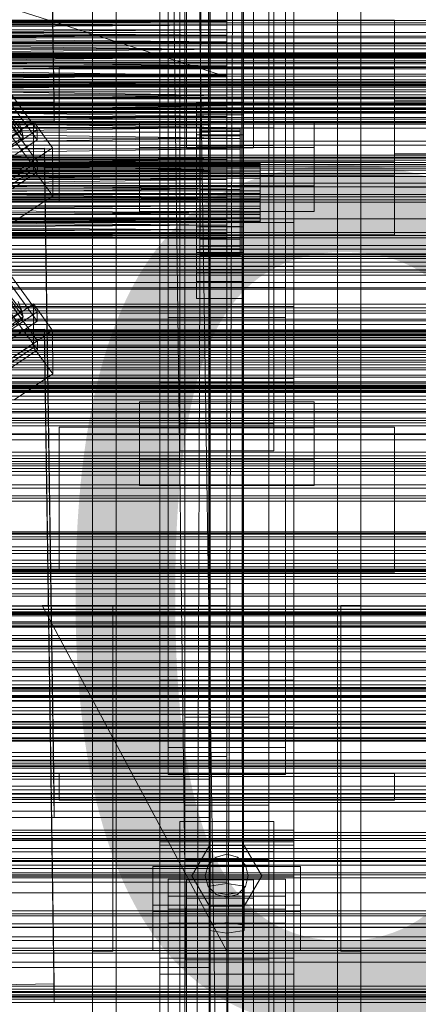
# Model space of a CAD drawing. Header units: millimetres. Extents: x -1970 to 61924, y -58230 to 6847.
# Tile 197 of 256: x 368 to 487, y -34096 to -33803. Entities that reach past the tile are written whole.
import ezdxf

# ---------------------------------------------------------------- set-up
doc = ezdxf.new("R2010")
doc.units = ezdxf.units.MM
for name, color, linetype, lineweight in [('COTAS_O', 1, 'Continuous', 0), ('frontal_briquetadora', 7, 'Continuous', 0), ('frontal_C01', 7, 'Continuous', 0), ('frontal_C02', 7, 'Continuous', 0), ('frontal_C03', 7, 'Continuous', 0), ('frontal_secador', 7, 'Continuous', 0)]:
    doc.layers.add(name, color=color, linetype=linetype, lineweight=lineweight)
doc.dimstyles.new('R19_100', dxfattribs={"dimtxt": 250, "dimasz": 150, "dimexe": 150, "dimexo": 80, "dimgap": 100, "dimtad": 1, "dimtih": 1, "dimtoh": 1, "dimdsep": 46, "dimcen": 0.09, "dimadec": 0, "dimazin": 0, "dimtfac": 1, "dimtdec": 4, "dimtofl": 0, "dimtmove": 0, "dimatfit": 3, "dimfxl": 1, "dimtolj": 1, "dimtzin": 0, "dimarcsym": 0})

# ---------------------------------------------------------------- blocks, each defined once
blk = doc.blocks.new('DIM_R26_46')
at = {"layer": 'COTAS_O'}
for p, q in [((-1725, -33700), (-1575, -33655)), ((1725, -33700), (1575, -33655)), ((-1725, -34400), (-1725, -33700)), ((-1725, -33700), (1725, -33700)), ((-1725, -33700), (-1575, -33745)), ((1725, -33700), (1575, -33745)), ((1725, -34400), (1725, -33700))]:
    blk.add_line(p, q, dxfattribs=at)
blk.add_text('3450 O', height=250, dxfattribs=at).set_placement((0, -33600))
blk = doc.blocks.new('DIM_R26_49')
at = {"layer": 'COTAS_O'}
for p, q in [((-650, -34200), (-500, -34155)), ((650, -34200), (500, -34155)), ((-650, -34900), (-650, -34200)), ((-650, -34200), (650, -34200)), ((-650, -34200), (-500, -34245)), ((650, -34200), (500, -34245)), ((650, -34900), (650, -34200))]:
    blk.add_line(p, q, dxfattribs=at)
blk.add_text('1300 O', height=250, dxfattribs=at).set_placement((0, -34100))

msp = doc.modelspace()

# ---------------------------------------------------------------- linework, layer by layer
at = {"layer": 'frontal_briquetadora'}
for p, q in [((430, -33820), (210, -33750)), ((430, -33820), (430, -33750)), ((430, -33750), (430, -33844.629)), ((430, -33750), (430, -33841.488)), ((430, -33750), (430, -33838.284)), ((430, -33750), (430, -33835.05)), ((430, -33750), (430, -33831.815)), ((430, -33750), (430, -33828.612)), ((430, -33750), (430, -33825.47)), ((430, -33750), (430, -33822.421)), ((430, -33750), (430, -33819.494)), ((430, -33750), (430, -33816.716)), ((430, -33750), (430, -33814.115)), ((430, -33750), (430, -33811.715)), ((430, -33750), (430, -33809.54)), ((430, -33750), (430, -33807.611)), ((430, -33750), (430, -33805.946)), ((430, -33750), (430, -33804.562)), ((430, -33750), (430, -33803.471)), ((480, -33803.052), (200, -33803.052)), ((430, -33803.471), (210, -33802.684)), ((430, -33803.471), (210, -33804.562)), ((430, -33803.471), (210, -33803.471)), ((430, -33804.562), (210, -33803.471)), ((430, -33802.684), (430, -33803.471)), ((430, -33803.471), (430, -33804.562)), ((480, -33803.052), (480, -33806.399)), ((480, -33806.043), (480, -33803.052)), ((430, -33804.562), (210, -33805.946)), ((430, -33804.562), (210, -33804.562)), ((430, -33805.946), (210, -33807.611)), ((430, -33805.946), (210, -33805.946)), ((430, -33807.611), (210, -33805.946)), ((430, -33804.562), (430, -33805.946)), ((430, -33805.946), (430, -33807.611)), ((480, -33803.946), (480, -33803.763)), ((480, -33803.763), (480, -33809.778)), ((480, -33810.289), (480, -33803.946)), ((480, -33814.779), (480, -33806.043)), ((480, -33806.399), (480, -33815.42)), ((430, -33807.611), (210, -33809.54)), ((430, -33807.611), (210, -33807.611)), ((210, -33807.611), (430, -33809.54)), ((430, -33807.611), (430, -33809.54)), ((430, -33809.54), (210, -33811.715)), ((430, -33809.54), (210, -33809.54)), ((210, -33809.54), (430, -33811.715)), ((430, -33811.715), (210, -33811.715)), ((210, -33814.115), (430, -33811.715)), ((210, -33811.715), (430, -33814.115)), ((430, -33809.54), (430, -33811.715)), ((430, -33811.715), (430, -33814.115)), ((480, -33809.778), (480, -33820.797)), ((480, -33821.536), (480, -33810.289)), ((430, -33814.115), (210, -33814.115)), ((210, -33816.716), (430, -33814.115)), ((210, -33814.115), (430, -33816.716)), ((430, -33814.115), (430, -33816.716)), ((480, -33827.53), (480, -33814.779)), ((430, -33816.716), (210, -33816.716)), ((210, -33819.494), (430, -33816.716)), ((210, -33816.716), (430, -33819.494)), ((430, -33816.716), (430, -33819.494)), ((480, -33815.42), (480, -33828.329)), ((720, -33817.251), (480, -33817.251)), ((480, -33817.251), (480, -33819.113)), ((480, -33818.915), (480, -33817.251)), ((480, -33817.748), (480, -33817.647)), ((480, -33817.647), (480, -33820.992)), ((480, -33821.276), (480, -33817.748)), ((480, -33820.797), (200, -33820.797)), ((430, -33819.494), (210, -33819.494)), ((210, -33822.421), (430, -33819.494)), ((210, -33819.494), (430, -33822.421)), ((430, -33820), (210, -33820)), ((430, -33820), (320, -33820)), ((430, -33820), (322.156, -33820)), ((430, -33820), (324.292, -33820)), ((430, -33820), (326.386, -33820)), ((430, -33820), (328.419, -33820)), ((430, -33820), (330.371, -33820)), ((430, -33820), (332.223, -33820)), ((430, -33820), (333.957, -33820)), ((430, -33820), (335.556, -33820)), ((430, -33820), (337.006, -33820)), ((430, -33820), (338.292, -33820)), ((430, -33820), (339.402, -33820)), ((430, -33820), (340.325, -33820)), ((430, -33820), (341.053, -33820)), ((341.577, -33820), (430, -33820)), ((341.894, -33820), (430, -33820)), ((342, -33820), (430, -33820)), ((430, -33819.494), (430, -33822.421)), ((430, -33820), (430, -34060)), ((430, -34260), (430, -33820)), ((430, -34680), (430, -33820)), ((430, -33820), (430, -33855.985)), ((430, -33820), (430, -33853.384)), ((430, -33820), (430, -33850.606)), ((430, -33820), (430, -33847.678)), ((430, -33844.629), (430, -33820)), ((480, -33823.774), (480, -33818.915)), ((480, -33819.113), (480, -33824.131)), ((480, -33820.797), (480, -33834.64)), ((480, -33820.992), (480, -33827.122)), ((430, -33822.421), (210, -33822.421)), ((210, -33825.47), (430, -33822.421)), ((210, -33822.421), (430, -33825.47)), ((430, -33822.421), (430, -33825.47)), ((480, -33827.533), (480, -33821.276)), ((480, -33835.46), (480, -33821.536)), ((480, -33830.867), (480, -33823.774)), ((430, -33825.47), (210, -33825.47)), ((210, -33828.612), (430, -33825.47)), ((210, -33825.47), (430, -33828.612)), ((430, -33825.47), (430, -33828.612)), ((480, -33824.131), (480, -33831.312)), ((430, -33828.612), (210, -33828.612)), ((210, -33831.815), (430, -33828.612)), ((210, -33828.612), (430, -33831.815)), ((430, -33828.612), (430, -33831.815)), ((720, -33827.122), (480, -33827.122)), ((480, -33827.122), (480, -33834.822)), ((480, -33841.77), (480, -33827.53)), ((480, -33835.278), (480, -33827.533)), ((480, -33828.329), (480, -33842.57)), ((430, -33831.815), (210, -33835.05)), ((430, -33831.815), (210, -33831.815)), ((210, -33831.815), (430, -33835.05)), ((430, -33831.815), (430, -33835.05)), ((480, -33838.788), (480, -33830.867)), ((480, -33831.312), (480, -33839.233)), ((430, -33835.05), (210, -33838.284)), ((210, -33835.05), (430, -33835.05)), ((430, -33838.284), (210, -33835.05)), ((430, -33835.05), (430, -33838.284)), ((480, -33834.64), (480, -33848.563)), ((480, -33834.822), (480, -33842.567)), ((480, -33842.978), (480, -33835.278)), ((480, -33849.302), (480, -33835.46)), ((430, -33838.284), (210, -33841.488)), ((210, -33838.284), (430, -33838.284)), ((430, -33838.284), (430, -33841.488)), ((430, -33841.488), (210, -33844.629)), ((210, -33841.488), (430, -33841.488)), ((430, -33844.629), (210, -33841.488)), ((430, -33841.488), (430, -33844.629)), ((480, -33845.969), (480, -33838.788)), ((480, -33839.233), (480, -33846.325)), ((480, -33854.679), (480, -33841.77)), ((480, -33842.567), (480, -33848.823)), ((480, -33842.57), (480, -33855.32)), ((480, -33849.107), (480, -33842.978)), ((720, -33842.978), (480, -33842.978)), ((430, -33844.629), (210, -33847.678)), ((210, -33844.629), (430, -33844.629)), ((430, -33847.678), (210, -33844.629)), ((430, -33844.629), (430, -33847.678)), ((480, -33850.987), (480, -33845.969)), ((480, -33846.325), (480, -33851.185)), ((480, -33849.302), (200, -33849.302)), ((430, -33847.678), (210, -33850.606)), ((210, -33847.678), (430, -33847.678)), ((430, -33850.606), (210, -33847.678)), ((430, -33847.678), (430, -33850.606)), ((480, -33848.563), (480, -33859.811)), ((480, -33848.823), (480, -33852.351)), ((480, -33852.453), (480, -33849.107)), ((480, -33860.322), (480, -33849.302)), ((430, -33850.606), (210, -33853.384)), ((210, -33850.606), (430, -33850.606)), ((430, -33853.384), (210, -33850.606)), ((430, -33853.384), (210, -33855.985)), ((210, -33853.384), (430, -33853.384)), ((430, -33855.985), (210, -33853.384)), ((430, -33850.606), (430, -33853.384)), ((430, -33853.384), (430, -33855.985)), ((430, -33853.384), (430, -34060)), ((480, -33852.848), (480, -33850.987)), ((480, -33851.185), (480, -33852.848)), ((480, -33852.351), (480, -33852.453)), ((720, -33852.848), (480, -33852.848)), ((430, -33855.985), (210, -33858.384)), ((210, -33855.985), (430, -33855.985)), ((430, -33855.985), (430, -33858.384)), ((430, -34060), (430, -33855.985)), ((480, -33863.7), (480, -33854.679)), ((480, -33855.32), (480, -33864.056)), ((430, -33858.384), (210, -33858.384)), ((430, -33858.384), (210, -33860.559)), ((430, -33860.559), (210, -33858.384)), ((430, -33858.384), (430, -33860.559)), ((430, -34060), (430, -33858.384)), ((430, -33860.559), (210, -33860.559)), ((430, -33860.559), (210, -33862.488)), ((430, -33862.488), (210, -33860.559)), ((430, -33860.559), (430, -33862.488)), ((430, -33860.559), (430, -34060)), ((480, -33859.811), (480, -33866.154)), ((480, -33866.336), (480, -33860.322)), ((430, -33862.488), (210, -33862.488)), ((430, -33862.488), (210, -33864.153)), ((430, -33864.153), (210, -33862.488)), ((430, -33864.153), (210, -33864.153)), ((430, -33864.153), (210, -33865.538)), ((430, -33865.538), (210, -33864.153)), ((430, -33862.488), (430, -33864.153)), ((430, -33862.488), (430, -34060)), ((430, -33864.153), (430, -33865.538)), ((430, -33864.153), (430, -34060)), ((480, -33867.047), (480, -33863.7)), ((480, -33864.056), (480, -33867.047)), ((480, -33867.047), (200, -33867.047)), ((430, -33865.538), (210, -33865.538)), ((430, -33865.538), (210, -33866.629)), ((430, -33866.629), (210, -33865.538)), ((430, -33866.629), (210, -33866.629)), ((430, -33866.629), (210, -33867.416)), ((430, -33867.416), (210, -33866.629)), ((430, -33867.416), (210, -33867.416)), ((430, -33867.416), (210, -33867.891)), ((430, -33867.891), (210, -33867.416)), ((430, -33867.891), (210, -33867.891)), ((430, -33867.891), (210, -33868.05)), ((430, -33868.05), (210, -33867.891)), ((430, -33868.05), (210, -33868.05)), ((430, -33865.538), (430, -33866.629)), ((430, -33865.538), (430, -34060)), ((430, -33866.629), (430, -33867.416)), ((430, -33866.629), (430, -34060)), ((430, -33867.416), (430, -33867.891)), ((430, -33867.416), (430, -34060)), ((430, -33867.891), (430, -33868.05)), ((430, -33867.891), (430, -34060)), ((430, -33868.05), (430, -34060)), ((480, -33866.154), (480, -33866.336)), ((430, -34060), (210, -34060)), ((430, -34060), (320, -34060)), ((322.156, -34060), (430, -34060)), ((324.292, -34060), (430, -34060)), ((326.386, -34060), (430, -34060)), ((328.419, -34060), (430, -34060)), ((330.371, -34060), (430, -34060)), ((332.223, -34060), (430, -34060)), ((333.957, -34060), (430, -34060)), ((335.556, -34060), (430, -34060)), ((337.006, -34060), (430, -34060)), ((338.292, -34060), (430, -34060)), ((430, -34060), (339.402, -34060)), ((430, -34060), (340.325, -34060)), ((430, -34060), (341.053, -34060)), ((430, -34060), (341.577, -34060)), ((430, -34060), (341.894, -34060)), ((430, -34060), (342, -34060)), ((430, -34060), (430, -34490)), ((430, -34260), (430, -34060)), ((430, -34060), (430, -34496)), ((430, -34060), (430, -34305))]:
    msp.add_line(p, q, dxfattribs=at)
at = {"layer": 'frontal_C01'}
for p, q in [((417.5, -34010.796), (417.5, -33407.996)), ((442.5, -33407.996), (442.5, -34010.796)), ((417.5, -34036.976), (417.5, -33434.177)), ((442.5, -34036.976), (442.5, -33434.177)), ((375.644, -33632.585), (378.512, -33827.696)), ((378.512, -33833.088), (375.644, -33637.978)), ((410, -33999.812), (410, -33676.273)), ((450, -33676.273), (450, -33999.812)), ((410, -34047.96), (410, -33724.422)), ((410, -34048.905), (410, -33725.366)), ((450, -34047.96), (450, -33724.422)), ((450, -33725.366), (450, -34048.905)), ((412.5, -34019.842), (412.5, -33740.581)), ((447.5, -33740.581), (447.5, -34019.842)), ((412.5, -34027.93), (412.5, -33748.67)), ((447.5, -34027.93), (447.5, -33748.67)), ((410, -34087.423), (410, -33763.885)), ((450, -34087.423), (450, -33763.885)), ((380, -33845.304), (380, -33817.306)), ((380, -33817.306), (480, -33817.306)), ((380, -33857.304), (380, -33817.306)), ((480, -33817.306), (480, -33845.304)), ((480, -33817.306), (480, -33857.304)), ((-425, -33822.766), (425, -33822.766)), ((425, -33822.766), (425, -33836.463)), ((425, -33822.766), (425, -33834.322)), ((378.512, -33827.696), (360.514, -33827.941)), ((378.512, -33833.088), (378.512, -33827.696)), ((425, -33834.322), (-425, -33834.322)), ((360.514, -33833.334), (378.512, -33833.088)), ((416, -33843.289), (416, -33835.2)), ((416, -33835.2), (444, -33835.2)), ((416, -33923.341), (416, -33835.2)), ((425, -33848.019), (425, -33834.322)), ((444, -33835.2), (444, -33843.289)), ((444, -33835.2), (444, -33923.341)), ((425, -33836.463), (-425, -33836.463)), ((425, -33848.019), (425, -33836.463)), ((444, -33843.289), (416, -33843.289)), ((416, -33843.289), (416, -33931.429)), ((444, -33931.429), (444, -33843.289)), ((480, -33845.304), (380, -33845.304)), ((380, -33845.304), (380, -33857.304)), ((480, -33857.304), (480, -33845.304)), ((-425, -33848.019), (425, -33848.019)), ((345.969, -33852.21), (373.501, -33890.064)), ((373.513, -33892.761), (345.981, -33854.906)), ((980, -33857.304), (-980, -33857.304)), ((380, -33857.304), (480, -33857.304)), ((346.008, -33860.838), (373.539, -33898.692)), ((980, -33862.304), (-980, -33862.304)), ((373.551, -33901.388), (346.02, -33863.534)), ((368.888, -33889.711), (363.351, -33882.791)), ((368.9, -33892.362), (363.357, -33884.047)), ((369.265, -33891.547), (363.53, -33883.661)), ((360.882, -33895.415), (372.35, -33887.678)), ((368.888, -33889.711), (367.794, -33886.978)), ((372.35, -33887.678), (372.408, -33900.62)), ((372.35, -33887.678), (378.086, -33895.565)), ((359.058, -33896.342), (368.888, -33889.711)), ((359.436, -33898.178), (369.265, -33891.547)), ((373.501, -33890.064), (362.033, -33897.801)), ((369.265, -33891.547), (368.888, -33889.711)), ((368.9, -33892.362), (369.265, -33891.547)), ((373.513, -33892.761), (373.501, -33890.064)), ((359.07, -33898.994), (368.9, -33892.362)), ((362.045, -33900.497), (373.513, -33892.761)), ((367.817, -33892.101), (368.9, -33892.362)), ((357.646, -33895.444), (375.644, -33895.198)), ((378.086, -33895.565), (366.618, -33903.301)), ((375.644, -33895.198), (375.644, -33900.591)), ((375.644, -33895.198), (378.512, -34090.309)), ((378.143, -33908.506), (378.086, -33895.565)), ((373.539, -33898.692), (362.071, -33906.429)), ((373.551, -33901.388), (373.539, -33898.692)), ((375.644, -33900.591), (357.646, -33900.836)), ((372.408, -33900.62), (360.939, -33908.356)), ((362.083, -33909.125), (373.551, -33901.388)), ((378.143, -33908.506), (372.408, -33900.62)), ((378.512, -34095.702), (375.644, -33900.591)), ((366.675, -33916.243), (378.143, -33908.506)), ((980, -33912.304), (-980, -33912.304)), ((980, -33917.304), (-980, -33917.304)), ((404, -33934.087), (404, -33916.831)), ((404, -33916.831), (456, -33916.831)), ((404, -33924.535), (404, -33916.831)), ((456, -33916.831), (456, -33934.087)), ((456, -33916.831), (456, -33924.535)), ((444, -33923.341), (416, -33923.341)), ((416, -33923.341), (416, -33931.429)), ((444, -33931.429), (444, -33923.341)), ((456, -33924.535), (404, -33924.535)), ((404, -33924.535), (404, -33941.791)), ((456, -33941.791), (456, -33924.535)), ((416, -33931.429), (444, -33931.429)), ((456, -33934.087), (404, -33934.087)), ((404, -33934.087), (404, -33941.791)), ((456, -33941.791), (456, -33934.087)), ((404, -33941.791), (456, -33941.791)), ((450, -33999.812), (410, -33999.812)), ((410, -33999.812), (410, -34047.96)), ((410, -34323.351), (410, -33999.812)), ((450, -34047.96), (450, -33999.812)), ((450, -33999.812), (450, -34323.351)), ((442.5, -34008.896), (417.5, -34008.896)), ((417.5, -34008.896), (417.5, -34038.876)), ((417.5, -34053.174), (417.5, -34008.896)), ((442.5, -34038.876), (442.5, -34008.896)), ((442.5, -34008.896), (442.5, -34053.174)), ((417.5, -34036.976), (417.5, -34010.796)), ((417.5, -34010.796), (442.5, -34010.796)), ((442.5, -34010.796), (442.5, -34036.976)), ((-450, -34013.679), (450, -34013.679)), ((450, -34013.679), (450, -34024.464)), ((450, -34013.679), (450, -34047.383)), ((447.5, -34019.842), (412.5, -34019.842)), ((412.5, -34019.842), (412.5, -34027.93)), ((447.5, -34027.93), (447.5, -34019.842)), ((450, -34024.464), (-450, -34024.464)), ((450, -34058.168), (450, -34024.464)), ((412.5, -34027.93), (447.5, -34027.93)), ((442.5, -34036.976), (417.5, -34036.976)), ((417.5, -34038.876), (442.5, -34038.876)), ((417.5, -34083.154), (417.5, -34038.876)), ((442.5, -34083.154), (442.5, -34038.876)), ((450, -34047.383), (-450, -34047.383)), ((410, -34047.96), (450, -34047.96)), ((410, -34371.499), (410, -34047.96)), ((450, -34048.905), (410, -34048.905)), ((410, -34048.905), (410, -34087.423)), ((410, -34372.443), (410, -34048.905)), ((450, -34058.168), (450, -34047.383)), ((450, -34371.499), (450, -34047.96)), ((450, -34087.423), (450, -34048.905)), ((450, -34048.905), (450, -34372.443)), ((408, -34068.743), (408, -34055.262)), ((408, -34055.262), (452, -34055.262)), ((408, -34066.818), (408, -34055.262)), ((417.5, -34083.154), (417.5, -34053.174)), ((417.5, -34053.174), (442.5, -34053.174)), ((442.5, -34055.074), (417.5, -34055.074)), ((417.5, -34055.074), (417.5, -34081.254)), ((417.5, -34657.873), (417.5, -34055.074)), ((442.5, -34053.174), (442.5, -34083.154)), ((442.5, -34081.254), (442.5, -34055.074)), ((442.5, -34055.074), (442.5, -34657.873)), ((452, -34055.262), (452, -34068.743)), ((452, -34055.262), (452, -34066.818)), ((-450, -34058.168), (450, -34058.168)), ((418, -34064.699), (418, -34059.306)), ((418, -34059.306), (438, -34059.306)), ((418, -34201.387), (418, -34059.306)), ((430, -34060.385), (424.804, -34061.194)), ((424.804, -34061.194), (424.804, -34062.811)), ((424.804, -34072.749), (424.804, -34061.194)), ((435.196, -34061.194), (430, -34060.385)), ((430, -34071.94), (430, -34060.385)), ((435.196, -34062.811), (435.196, -34061.194)), ((435.196, -34072.749), (435.196, -34061.194)), ((438, -34059.306), (438, -34064.699)), ((438, -34059.306), (438, -34201.387)), ((412.5, -34072.208), (412.5, -34064.12)), ((412.5, -34064.12), (447.5, -34064.12)), ((412.5, -34343.381), (412.5, -34064.12)), ((424.804, -34062.811), (430, -34063.62)), ((424.804, -34074.367), (424.804, -34062.811)), ((430, -34063.62), (435.196, -34062.811)), ((430, -34063.62), (430, -34075.176)), ((435.196, -34074.367), (435.196, -34062.811)), ((447.5, -34064.12), (447.5, -34072.208)), ((447.5, -34064.12), (447.5, -34343.381)), ((452, -34066.818), (408, -34066.818)), ((408, -34066.818), (408, -34080.298)), ((438, -34064.699), (418, -34064.699)), ((418, -34064.699), (418, -34206.779)), ((438, -34206.779), (438, -34064.699)), ((452, -34080.298), (452, -34066.818)), ((452, -34068.743), (408, -34068.743)), ((408, -34068.743), (408, -34080.298)), ((452, -34080.298), (452, -34068.743)), ((447.5, -34072.208), (412.5, -34072.208)), ((412.5, -34351.469), (412.5, -34072.208)), ((424.804, -34072.749), (430, -34071.94)), ((424.804, -34074.367), (424.804, -34072.749)), ((430, -34071.94), (435.196, -34072.749)), ((435.196, -34072.749), (435.196, -34074.367)), ((447.5, -34351.469), (447.5, -34072.208)), ((430, -34075.176), (424.804, -34074.367)), ((435.196, -34074.367), (430, -34075.176)), ((408, -34080.298), (452, -34080.298)), ((417.5, -34081.254), (442.5, -34081.254)), ((417.5, -34684.054), (417.5, -34081.254)), ((442.5, -34684.054), (442.5, -34081.254)), ((442.5, -34083.154), (417.5, -34083.154)), ((-425, -34085.38), (425, -34085.38)), ((410, -34087.423), (450, -34087.423)), ((410, -34410.962), (410, -34087.423)), ((425, -34085.38), (425, -34099.076)), ((425, -34085.38), (425, -34096.935)), ((450, -34410.962), (450, -34087.423)), ((378.512, -34090.309), (360.514, -34090.554)), ((378.512, -34095.702), (378.512, -34090.309)), ((360.514, -34095.947), (378.512, -34095.702))]:
    msp.add_line(p, q, dxfattribs=at)
at = {"layer": 'frontal_C02'}
for p, q in [((410, -33863.38), (410, -33505.718)), ((450, -33505.718), (450, -33863.38)), ((390, -35975), (390, -33530.372)), ((397, -35975), (397, -33530.372)), ((463, -35975), (463, -33530.372)), ((470, -35975), (470, -33530.372)), ((410, -33911.107), (410, -33553.445)), ((450, -33911.107), (450, -33553.445)), ((410, -34044.45), (410, -33686.788)), ((450, -33686.788), (450, -34044.45)), ((417.5, -34231.462), (417.5, -33692.436)), ((418, -33835.166), (418, -33694.327)), ((438, -33694.327), (438, -33835.166)), ((442.5, -33692.436), (442.5, -34231.462)), ((418, -33700.288), (418, -33841.127)), ((438, -33841.127), (438, -33700.288)), ((412.5, -33882.773), (412.5, -33701.408)), ((447.5, -33701.408), (447.5, -33882.773)), ((412.5, -33891.714), (412.5, -33710.35)), ((447.5, -33891.714), (447.5, -33710.35)), ((417.5, -34258.348), (417.5, -33719.322)), ((442.5, -34258.348), (442.5, -33719.322)), ((410, -34082.632), (410, -33724.97)), ((450, -34082.632), (450, -33724.97)), ((416, -33840.401), (416, -33751.435)), ((444, -33751.435), (444, -33840.401)), ((416, -33760.377), (416, -33849.343)), ((444, -33849.343), (444, -33760.377)), ((345.969, -33798.283), (373.501, -33835.805)), ((373.513, -33838.786), (345.981, -33801.263)), ((346.008, -33807.82), (373.539, -33845.343)), ((373.551, -33848.323), (346.02, -33810.801)), ((368.888, -33835.95), (363.351, -33829.17)), ((421, -33831.347), (421, -33827.771)), ((421, -33827.771), (435, -33827.771)), ((421, -33867.862), (421, -33827.771)), ((435, -33827.771), (435, -33831.347)), ((435, -33827.771), (435, -33867.862)), ((368.9, -33838.881), (363.357, -33830.559)), ((369.265, -33837.922), (363.53, -33830.104)), ((435, -33831.347), (421, -33831.347)), ((421, -33831.347), (421, -33871.438)), ((435, -33871.438), (435, -33831.347)), ((360.882, -33841.017), (372.35, -33833.347)), ((373.501, -33835.805), (362.033, -33843.474)), ((368.888, -33835.95), (367.794, -33833.1)), ((372.35, -33833.347), (372.408, -33847.654)), ((372.35, -33833.347), (378.086, -33841.165)), ((373.513, -33838.786), (373.501, -33835.805)), ((404, -33852.501), (404, -33833.425)), ((404, -33833.425), (456, -33833.425)), ((404, -33841.062), (404, -33833.425)), ((438, -33835.166), (418, -33835.166)), ((418, -33835.166), (418, -33841.127)), ((422, -33845.381), (422, -33835.389)), ((422, -33835.389), (422, -33835.835)), ((422, -33835.389), (434, -33835.389)), ((422, -33836.237), (422, -33835.389)), ((434, -33835.835), (434, -33835.389)), ((434, -33835.389), (434, -33845.381)), ((434, -33835.389), (434, -33836.237)), ((438, -33841.127), (438, -33835.166)), ((456, -33833.425), (456, -33852.501)), ((456, -33833.425), (456, -33841.062)), ((359.058, -33842.523), (368.888, -33835.95)), ((359.436, -33844.495), (369.265, -33837.922)), ((369.265, -33837.922), (368.888, -33835.95)), ((368.9, -33838.881), (369.265, -33837.922)), ((421, -33840.885), (421, -33837.308)), ((421, -33837.308), (435, -33837.308)), ((421, -33877.399), (421, -33837.308)), ((422, -33845.592), (422, -33835.835)), ((422, -33835.835), (422, -33837.545)), ((422, -33835.835), (434, -33835.835)), ((422, -33845.782), (422, -33836.237)), ((422, -33836.237), (434, -33836.237)), ((422, -33838.321), (422, -33836.237)), ((422, -33846.402), (422, -33837.545)), ((422, -33837.545), (422, -33840.401)), ((422, -33837.545), (434, -33837.545)), ((422, -33846.769), (422, -33838.321)), ((422, -33838.321), (434, -33838.321)), ((422, -33841.498), (422, -33838.321)), ((434, -33837.545), (434, -33835.835)), ((434, -33835.835), (434, -33845.592)), ((434, -33836.237), (434, -33845.782)), ((434, -33836.237), (434, -33838.321)), ((434, -33840.401), (434, -33837.545)), ((434, -33837.545), (434, -33846.402)), ((434, -33838.321), (434, -33846.769)), ((434, -33838.321), (434, -33841.498)), ((435, -33837.308), (435, -33840.885)), ((435, -33837.308), (435, -33877.399)), ((357.646, -33841.476), (375.644, -33841.233)), ((359.07, -33845.455), (368.9, -33838.881)), ((362.045, -33846.455), (373.513, -33838.786)), ((378.086, -33841.165), (366.618, -33848.834)), ((367.817, -33838.763), (368.9, -33838.881)), ((375.644, -33841.233), (375.644, -33847.194)), ((375.644, -33841.233), (378.512, -34034.638)), ((378.143, -33855.471), (378.086, -33841.165)), ((456, -33841.062), (404, -33841.062)), ((404, -33841.062), (404, -33860.137)), ((444, -33840.401), (416, -33840.401)), ((416, -33840.401), (416, -33849.343)), ((418, -33841.127), (438, -33841.127)), ((435, -33840.885), (421, -33840.885)), ((421, -33840.885), (421, -33880.976)), ((422, -33847.755), (422, -33840.401)), ((422, -33840.401), (422, -33844.209)), ((422, -33840.401), (434, -33840.401)), ((422, -33848.275), (422, -33841.498)), ((422, -33841.498), (434, -33841.498)), ((422, -33845.553), (422, -33841.498)), ((434, -33844.209), (434, -33840.401)), ((434, -33840.401), (434, -33847.755)), ((434, -33841.498), (434, -33848.275)), ((434, -33841.498), (434, -33845.553)), ((435, -33880.976), (435, -33840.885)), ((444, -33849.343), (444, -33840.401)), ((456, -33860.137), (456, -33841.062)), ((422, -33849.559), (422, -33844.209)), ((422, -33844.209), (422, -33848.71)), ((422, -33844.209), (434, -33844.209)), ((434, -33848.71), (434, -33844.209)), ((434, -33844.209), (434, -33849.559)), ((-440, -33845.381), (440, -33845.381)), ((-440, -33845.592), (440, -33845.592)), ((-440, -33845.782), (440, -33845.782)), ((-440, -33846.402), (440, -33846.402)), ((-440, -33846.769), (440, -33846.769)), ((375.644, -33847.194), (357.646, -33847.437)), ((373.539, -33845.343), (362.071, -33853.012)), ((373.551, -33848.323), (373.539, -33845.343)), ((378.512, -34040.599), (375.644, -33847.194)), ((422, -33845.592), (422, -33845.381)), ((434, -33845.381), (422, -33845.381)), ((422, -33845.381), (422, -33845.782)), ((422, -33850.196), (422, -33845.553)), ((422, -33845.553), (434, -33845.553)), ((422, -33850.209), (422, -33845.553)), ((422, -33846.402), (422, -33845.592)), ((434, -33845.592), (422, -33845.592)), ((434, -33845.782), (422, -33845.782)), ((422, -33845.782), (422, -33846.769)), ((422, -33847.755), (422, -33846.402)), ((434, -33846.402), (422, -33846.402)), ((434, -33846.769), (422, -33846.769)), ((422, -33846.769), (422, -33848.275)), ((434, -33845.381), (434, -33845.592)), ((434, -33845.782), (434, -33845.381)), ((434, -33845.553), (434, -33850.196)), ((434, -33845.553), (434, -33850.209)), ((434, -33845.592), (434, -33846.402)), ((434, -33846.769), (434, -33845.782)), ((434, -33846.402), (434, -33847.755)), ((434, -33848.275), (434, -33846.769)), ((440, -33845.592), (440, -33845.381)), ((440, -33845.381), (440, -33845.782)), ((440, -33846.402), (440, -33845.592)), ((440, -33845.782), (440, -33846.769)), ((440, -33847.755), (440, -33846.402)), ((440, -33846.769), (440, -33848.275)), ((-440, -33847.755), (440, -33847.755)), ((-440, -33848.275), (440, -33848.275)), ((-440, -33849.559), (440, -33849.559)), ((-440, -33850.196), (440, -33850.196)), ((372.408, -33847.654), (360.939, -33855.323)), ((362.083, -33855.992), (373.551, -33848.323)), ((378.143, -33855.471), (372.408, -33847.654)), ((416, -33849.343), (444, -33849.343)), ((422, -33849.559), (422, -33847.755)), ((434, -33847.755), (422, -33847.755)), ((434, -33848.275), (422, -33848.275)), ((422, -33848.275), (422, -33850.196)), ((422, -33848.71), (422, -33851.691)), ((434, -33848.71), (422, -33848.71)), ((422, -33848.71), (422, -33853.597)), ((422, -33851.691), (422, -33849.559)), ((434, -33849.559), (422, -33849.559)), ((434, -33850.196), (422, -33850.196)), ((422, -33850.196), (422, -33852.401)), ((422, -33852.401), (422, -33850.209)), ((422, -33850.209), (434, -33850.209)), ((422, -33855.149), (422, -33850.209)), ((434, -33847.755), (434, -33849.559)), ((434, -33850.196), (434, -33848.275)), ((434, -33851.691), (434, -33848.71)), ((434, -33853.597), (434, -33848.71)), ((434, -33849.559), (434, -33851.691)), ((434, -33852.401), (434, -33850.196)), ((434, -33850.209), (434, -33852.401)), ((434, -33850.209), (434, -33855.149)), ((440, -33849.559), (440, -33847.755)), ((440, -33848.275), (440, -33850.196)), ((440, -33851.691), (440, -33849.559)), ((440, -33850.196), (440, -33852.401)), ((440, -33851.691), (-440, -33851.691)), ((-440, -33852.401), (440, -33852.401)), ((456, -33852.501), (404, -33852.501)), ((404, -33852.501), (404, -33860.137)), ((422, -33851.691), (434, -33851.691)), ((422, -33854.006), (422, -33851.691)), ((434, -33852.401), (422, -33852.401)), ((422, -33852.401), (422, -33854.741)), ((434, -33851.691), (434, -33854.006)), ((434, -33854.741), (434, -33852.401)), ((440, -33854.006), (440, -33851.691)), ((440, -33852.401), (440, -33854.741)), ((456, -33860.137), (456, -33852.501)), ((-440, -33854.006), (440, -33854.006)), ((-440, -33854.741), (440, -33854.741)), ((-440, -33856.346), (440, -33856.346)), ((366.675, -33863.14), (378.143, -33855.471)), ((422, -33854.006), (422, -33853.597)), ((422, -33853.597), (422, -33858.537)), ((422, -33853.597), (434, -33853.597)), ((422, -33856.346), (422, -33854.006)), ((434, -33854.006), (422, -33854.006)), ((422, -33854.741), (422, -33855.149)), ((434, -33854.741), (422, -33854.741)), ((422, -33854.741), (422, -33857.056)), ((422, -33855.149), (434, -33855.149)), ((422, -33860.036), (422, -33855.149)), ((422, -33858.551), (422, -33856.346)), ((422, -33856.346), (422, -33858.537)), ((434, -33856.346), (422, -33856.346)), ((434, -33858.537), (434, -33853.597)), ((434, -33853.597), (434, -33854.006)), ((434, -33854.006), (434, -33856.346)), ((434, -33855.149), (434, -33854.741)), ((434, -33857.056), (434, -33854.741)), ((434, -33855.149), (434, -33860.036)), ((434, -33858.537), (434, -33856.346)), ((434, -33856.346), (434, -33858.551)), ((440, -33856.346), (440, -33854.006)), ((440, -33854.741), (440, -33857.056)), ((440, -33858.551), (440, -33856.346)), ((-440, -33857.056), (440, -33857.056)), ((-440, -33858.551), (440, -33858.551)), ((-440, -33859.188), (440, -33859.188)), ((422, -33857.056), (422, -33860.036)), ((434, -33857.056), (422, -33857.056)), ((422, -33857.056), (422, -33859.188)), ((422, -33858.537), (422, -33863.194)), ((422, -33858.537), (434, -33858.537)), ((422, -33860.472), (422, -33858.551)), ((422, -33858.551), (422, -33863.194)), ((434, -33858.551), (422, -33858.551)), ((422, -33859.188), (422, -33864.538)), ((434, -33859.188), (422, -33859.188)), ((422, -33859.188), (422, -33860.992)), ((434, -33860.036), (434, -33857.056)), ((434, -33859.188), (434, -33857.056)), ((434, -33863.194), (434, -33858.537)), ((434, -33863.194), (434, -33858.551)), ((434, -33858.551), (434, -33860.472)), ((434, -33864.538), (434, -33859.188)), ((434, -33860.992), (434, -33859.188)), ((440, -33857.056), (440, -33859.188)), ((440, -33860.472), (440, -33858.551)), ((440, -33859.188), (440, -33860.992)), ((-440, -33860.472), (440, -33860.472)), ((-440, -33860.992), (440, -33860.992)), ((-440, -33861.977), (440, -33861.977)), ((404, -33860.137), (456, -33860.137)), ((422, -33860.036), (434, -33860.036)), ((422, -33864.538), (422, -33860.036)), ((422, -33861.977), (422, -33860.472)), ((422, -33860.472), (422, -33867.249)), ((434, -33860.472), (422, -33860.472)), ((422, -33860.992), (422, -33868.346)), ((434, -33860.992), (422, -33860.992)), ((422, -33860.992), (422, -33862.345)), ((422, -33862.964), (422, -33861.977)), ((422, -33861.977), (422, -33870.426)), ((434, -33861.977), (422, -33861.977)), ((434, -33860.036), (434, -33864.538)), ((434, -33867.249), (434, -33860.472)), ((434, -33860.472), (434, -33861.977)), ((434, -33868.346), (434, -33860.992)), ((434, -33862.345), (434, -33860.992)), ((434, -33870.426), (434, -33861.977)), ((434, -33861.977), (434, -33862.964)), ((440, -33861.977), (440, -33860.472)), ((440, -33860.992), (440, -33862.345)), ((440, -33862.964), (440, -33861.977)), ((-440, -33862.345), (440, -33862.345)), ((-440, -33862.964), (440, -33862.964)), ((-440, -33863.155), (440, -33863.155)), ((-440, -33863.366), (440, -33863.366)), ((450, -33863.38), (410, -33863.38)), ((410, -33863.38), (410, -33911.107)), ((410, -34221.042), (410, -33863.38)), ((421, -33878.411), (421, -33864.7)), ((421, -33864.7), (435, -33864.7)), ((421, -33872.337), (421, -33864.7)), ((422, -33862.345), (422, -33871.202)), ((434, -33862.345), (422, -33862.345)), ((422, -33862.345), (422, -33863.155)), ((422, -33863.366), (422, -33862.964)), ((422, -33862.964), (422, -33872.51)), ((434, -33862.964), (422, -33862.964)), ((422, -33863.155), (422, -33872.912)), ((434, -33863.155), (422, -33863.155)), ((422, -33863.155), (422, -33863.366)), ((422, -33863.194), (422, -33867.249)), ((422, -33863.194), (434, -33863.194)), ((422, -33863.366), (422, -33873.358)), ((434, -33863.366), (422, -33863.366)), ((422, -33864.538), (434, -33864.538)), ((422, -33868.346), (422, -33864.538)), ((434, -33871.202), (434, -33862.345)), ((434, -33863.155), (434, -33862.345)), ((434, -33872.51), (434, -33862.964)), ((434, -33862.964), (434, -33863.366)), ((434, -33872.912), (434, -33863.155)), ((434, -33863.366), (434, -33863.155)), ((434, -33867.249), (434, -33863.194)), ((434, -33873.358), (434, -33863.366)), ((434, -33864.538), (434, -33868.346)), ((435, -33864.7), (435, -33878.411)), ((435, -33864.7), (435, -33872.337)), ((440, -33862.345), (440, -33863.155)), ((440, -33863.366), (440, -33862.964)), ((440, -33863.155), (440, -33863.366)), ((450, -33911.107), (450, -33863.38)), ((450, -33863.38), (450, -34221.042)), ((435, -33867.862), (421, -33867.862)), ((421, -33867.862), (421, -33871.438)), ((422, -33867.249), (422, -33870.426)), ((422, -33867.249), (434, -33867.249)), ((434, -33870.426), (434, -33867.249)), ((435, -33871.438), (435, -33867.862)), ((422, -33868.346), (434, -33868.346)), ((422, -33871.202), (422, -33868.346)), ((422, -33870.426), (422, -33872.51)), ((422, -33870.426), (434, -33870.426)), ((434, -33868.346), (434, -33871.202)), ((434, -33872.51), (434, -33870.426)), ((421, -33871.438), (435, -33871.438)), ((435, -33872.337), (421, -33872.337)), ((421, -33872.337), (421, -33886.047)), ((422, -33871.202), (434, -33871.202)), ((422, -33872.912), (422, -33871.202)), ((422, -33872.51), (422, -33873.358)), ((422, -33872.51), (434, -33872.51)), ((422, -33872.912), (434, -33872.912)), ((422, -33873.358), (422, -33872.912)), ((422, -33873.358), (434, -33873.358)), ((434, -33871.202), (434, -33872.912)), ((434, -33873.358), (434, -33872.51)), ((434, -33872.912), (434, -33873.358)), ((435, -33886.047), (435, -33872.337)), ((-450, -33876.51), (450, -33876.51)), ((450, -33876.51), (450, -33888.432)), ((450, -33876.51), (450, -33909.919)), ((435, -33877.399), (421, -33877.399)), ((421, -33877.399), (421, -33880.976)), ((435, -33878.411), (421, -33878.411)), ((421, -33878.411), (421, -33886.047)), ((435, -33880.976), (435, -33877.399)), ((435, -33886.047), (435, -33878.411)), ((421, -33880.976), (435, -33880.976)), ((447.5, -33882.773), (412.5, -33882.773)), ((412.5, -33882.773), (412.5, -33891.714)), ((447.5, -33891.714), (447.5, -33882.773)), ((450, -33888.432), (-450, -33888.432)), ((421, -33886.047), (435, -33886.047)), ((450, -33921.841), (450, -33888.432)), ((412.5, -33891.714), (447.5, -33891.714)), ((450, -33909.919), (-450, -33909.919)), ((410, -33911.107), (450, -33911.107)), ((410, -34268.769), (410, -33911.107)), ((450, -33921.841), (450, -33909.919)), ((450, -34268.769), (450, -33911.107)), ((-450, -33921.841), (450, -33921.841)), ((380, -33955.57), (380, -33924.346)), ((380, -33924.346), (480, -33924.346)), ((380, -33967.57), (380, -33924.346)), ((480, -33924.346), (480, -33955.57)), ((480, -33924.346), (480, -33967.57)), ((480, -33955.57), (380, -33955.57)), ((380, -33955.57), (380, -33967.57)), ((480, -33967.57), (480, -33955.57)), ((430, -33967.57), (-430, -33967.57)), ((380, -33967.57), (480, -33967.57)), ((430, -33967.57), (430, -33972.57)), ((430, -33972.57), (-430, -33972.57)), ((430, -33972.57), (430, -34022.57)), ((430, -34080.57), (375, -33977.57)), ((375, -33977.57), (430, -33977.57)), ((390, -34080.57), (390, -33977.57)), ((390, -33977.57), (396, -33977.57)), ((396, -34080.57), (396, -33977.57)), ((430, -33977.57), (430, -34080.57)), ((464, -34080.57), (464, -33977.57)), ((464, -33977.57), (470, -33977.57)), ((470, -34080.57), (470, -33977.57)), ((430, -34022.57), (-430, -34022.57)), ((430, -34022.57), (430, -34027.57)), ((430, -34027.57), (-430, -34027.57)), ((-425, -34029.285), (425, -34029.285)), ((380, -34027.57), (480, -34027.57)), ((380, -34035.57), (380, -34027.57)), ((425, -34029.285), (425, -34044.426)), ((425, -34029.285), (425, -34040.739)), ((480, -34035.57), (480, -34027.57)), ((378.512, -34034.638), (360.514, -34034.881)), ((378.512, -34040.599), (378.512, -34034.638)), ((380, -34035.57), (480, -34035.57)), ((390, -34035.57), (397, -34035.57)), ((390, -35975), (390, -34035.57)), ((397, -35975), (397, -34035.57)), ((397, -34035.57), (463, -34035.57)), ((463, -34035.57), (470, -34035.57)), ((463, -35975), (463, -34035.57)), ((470, -35975), (470, -34035.57)), ((425, -34040.739), (-425, -34040.739)), ((360.514, -34040.842), (378.512, -34040.599)), ((425, -34055.88), (425, -34040.739)), ((416, -34050.871), (416, -34041.93)), ((416, -34041.93), (444, -34041.93)), ((416, -34132.492), (416, -34041.93)), ((444, -34041.93), (444, -34050.871)), ((444, -34041.93), (444, -34132.492)), ((425, -34044.426), (-425, -34044.426)), ((450, -34044.45), (410, -34044.45)), ((410, -34044.45), (410, -34082.632)), ((410, -34402.112), (410, -34044.45)), ((425, -34055.88), (425, -34044.426)), ((450, -34082.632), (450, -34044.45)), ((450, -34044.45), (450, -34402.112)), ((419.6, -34058.07), (424.8, -34049.063)), ((424.8, -34049.063), (435.2, -34049.063)), ((435.2, -34049.063), (440.4, -34058.07)), ((444, -34050.871), (416, -34050.871)), ((416, -34050.871), (416, -34141.434)), ((424.457, -34054.87), (426.8, -34052.527)), ((426.8, -34052.527), (430, -34051.67)), ((430, -34051.67), (433.2, -34052.527)), ((433.2, -34052.527), (435.543, -34054.87)), ((444, -34141.434), (444, -34050.871)), ((423.6, -34058.07), (424.457, -34054.87)), ((435.543, -34054.87), (436.4, -34058.07)), ((-425, -34055.88), (425, -34055.88)), ((424.8, -34067.077), (419.6, -34058.07)), ((424.457, -34061.27), (423.6, -34058.07)), ((440.4, -34058.07), (435.2, -34067.077)), ((436.4, -34058.07), (435.543, -34061.27)), ((412.5, -34068.012), (412.5, -34059.07)), ((412.5, -34059.07), (447.5, -34059.07)), ((412.5, -34240.435), (412.5, -34059.07)), ((426.8, -34063.612), (424.457, -34061.27)), ((435.543, -34061.27), (433.2, -34063.612)), ((447.5, -34059.07), (447.5, -34068.012)), ((447.5, -34059.07), (447.5, -34240.435)), ((430, -34064.47), (426.8, -34063.612)), ((433.2, -34063.612), (430, -34064.47)), ((435.2, -34067.077), (424.8, -34067.077)), ((447.5, -34068.012), (412.5, -34068.012)), ((412.5, -34249.376), (412.5, -34068.012)), ((447.5, -34249.376), (447.5, -34068.012)), ((396, -34080.57), (390, -34080.57)), ((470, -34080.57), (464, -34080.57)), ((410, -34082.632), (450, -34082.632)), ((410, -34440.294), (410, -34082.632)), ((450, -34440.294), (450, -34082.632))]:
    msp.add_line(p, q, dxfattribs=at)
at = {"layer": 'frontal_C03'}
for p, q in [((-1250, -33803.232), (1250, -33803.232)), ((-1250, -33803.924), (1250, -33803.924)), ((-1250, -33804.499), (1250, -33804.499)), ((1250, -33806.776), (-1250, -33806.776)), ((1250, -33807.834), (-1250, -33807.834)), ((-1250, -33808.347), (1250, -33808.347)), ((-1250, -33809.899), (1250, -33809.899)), ((1250, -33810.141), (-1250, -33810.141)), ((1250, -33810.795), (-1250, -33810.795)), ((1250, -33811.676), (-1250, -33811.676)), ((-1500, -33812.82), (1500, -33812.82)), ((-1500, -33813.045), (1500, -33813.045)), ((-1500, -33813.209), (1500, -33813.209)), ((-1500, -33813.867), (1500, -33813.867)), ((-1500, -33814.184), (1500, -33814.184)), ((-1500, -33815.23), (1500, -33815.23)), ((-1250, -33814.379), (1250, -33814.379)), ((-1500, -33815.679), (1500, -33815.679)), ((-1500, -33817.043), (1500, -33817.043)), ((-1500, -33817.593), (1500, -33817.593)), ((1250, -33816.111), (-1250, -33816.111)), ((-1500, -33819.18), (1500, -33819.18)), ((1500, -33819.794), (-1500, -33819.794)), ((-1250, -33820.919), (1250, -33820.919)), ((-1500, -33821.497), (1500, -33821.497)), ((-1500, -33822.132), (1500, -33822.132)), ((-1500, -33823.836), (1500, -33823.836)), ((1250, -33821.482), (-1250, -33821.482)), ((1250, -33822.364), (-1250, -33822.364)), ((-1250, -33822.711), (1250, -33822.711)), ((1250, -33823.017), (-1250, -33823.017)), ((-1500, -33824.45), (1500, -33824.45)), ((-1500, -33826.037), (1500, -33826.037)), ((-1500, -33826.587), (1500, -33826.587)), ((1250, -33825.325), (-1250, -33825.325)), ((-1250, -33826.382), (1250, -33826.382)), ((-1500, -33827.95), (1500, -33827.95)), ((-1500, -33828.399), (1500, -33828.399)), ((-1500, -33829.445), (1500, -33829.445)), ((-1500, -33829.763), (1500, -33829.763)), ((-1250, -33827.519), (1250, -33827.519)), ((1250, -33829.234), (-1250, -33829.234)), ((-1250, -33829.25), (1250, -33829.25)), ((-1500, -33830.421), (1500, -33830.421)), ((-1500, -33830.585), (1500, -33830.585)), ((-1500, -33830.809), (1500, -33830.809)), ((1250, -33830.291), (-1250, -33830.291)), ((1250, -33832.599), (-1250, -33832.599)), ((1250, -33833.252), (-1250, -33833.252)), ((-1250, -33833.731), (1250, -33833.731)), ((1250, -33834.134), (-1250, -33834.134)), ((-1250, -33835.283), (1250, -33835.283)), ((-1250, -33839.131), (1250, -33839.131)), ((-1250, -33840.398), (1250, -33840.398)), ((-1250, -33843.35), (1250, -33843.35)), ((1250, -33843.94), (-1250, -33843.94)), ((-1250, -33844.246), (1250, -33844.246)), ((1250, -33844.821), (-1250, -33844.821)), ((1250, -33845.475), (-1250, -33845.475)), ((-1250, -33846.102), (1250, -33846.102)), ((-1250, -33846.566), (1250, -33846.566)), ((-1250, -33847.199), (1250, -33847.199)), ((1250, -33847.782), (-1250, -33847.782)), ((-1250, -33848.84), (1250, -33848.84)), ((1250, -33851.692), (-1250, -33851.692)), ((1250, -33852.749), (-1250, -33852.749)), ((1250, -33855.056), (-1250, -33855.056)), ((1250, -33855.71), (-1250, -33855.71)), ((1250, -33856.591), (-1250, -33856.591)), ((1250, -33866.398), (-1250, -33866.398)), ((1250, -33867.279), (-1250, -33867.279)), ((1250, -33867.932), (-1250, -33867.932)), ((1250, -33870.24), (-1250, -33870.24)), ((-1250, -33871.297), (1250, -33871.297)), ((-1250, -33872.731), (1250, -33872.731)), ((-1250, -33873.529), (1250, -33873.529)), ((-1250, -33874.113), (1250, -33874.113)), ((1250, -33874.149), (-1250, -33874.149)), ((1250, -33875.207), (-1250, -33875.207)), ((-1250, -33876.451), (1250, -33876.451)), ((1250, -33877.514), (-1250, -33877.514)), ((-1250, -33877.581), (1250, -33877.581)), ((1250, -33878.167), (-1250, -33878.167)), ((1250, -33879.049), (-1250, -33879.049)), ((-1250, -33881.3), (1250, -33881.3)), ((-1500, -33883.261), (1500, -33883.261)), ((-1250, -33882.897), (1250, -33882.897)), ((-1250, -33887.744), (1250, -33887.744)), ((1250, -33888.855), (-1250, -33888.855)), ((-1250, -33889.699), (1250, -33889.699)), ((1250, -33889.737), (-1250, -33889.737)), ((1250, -33890.39), (-1250, -33890.39)), ((1500, -33892.245), (-1500, -33892.245)), ((1250, -33892.697), (-1250, -33892.697)), ((-1250, -33893.755), (1250, -33893.755)), ((-1268, -33895.717), (1268, -33895.717)), ((-1268, -33895.941), (1268, -33895.941)), ((-1268, -33896.106), (1268, -33896.106)), ((-1268, -33896.763), (1268, -33896.763)), ((-1268, -33897.081), (1268, -33897.081)), ((-1250, -33895.344), (1250, -33895.344)), ((1250, -33896.607), (-1250, -33896.607)), ((-1268, -33898.127), (1268, -33898.127)), ((-1268, -33898.576), (1268, -33898.576)), ((-1268, -33899.939), (1268, -33899.939)), ((1250, -33897.525), (-1250, -33897.525)), ((1250, -33897.664), (-1250, -33897.664)), ((1250, -33899.972), (-1250, -33899.972)), ((-1268, -33900.489), (1268, -33900.489)), ((-1268, -33902.077), (1268, -33902.077)), ((1268, -33902.69), (-1268, -33902.69)), ((1250, -33900.625), (-1250, -33900.625)), ((1250, -33901.506), (-1250, -33901.506)), ((-1268, -33904.394), (1268, -33904.394)), ((-1268, -33905.029), (1268, -33905.029)), ((-1250, -33903.582), (1250, -33903.582)), ((-1250, -33905.841), (1250, -33905.841)), ((-1268, -33906.733), (1268, -33906.733)), ((-1268, -33907.346), (1268, -33907.346)), ((-1268, -33908.934), (1268, -33908.934)), ((-1268, -33909.484), (1268, -33909.484)), ((-1268, -33910.847), (1268, -33910.847)), ((-1268, -33911.296), (1268, -33911.296)), ((1250, -33911.313), (-1250, -33911.313)), ((-1250, -33911.898), (1250, -33911.898)), ((-1268, -33912.342), (1268, -33912.342)), ((-1268, -33912.66), (1268, -33912.66)), ((-1268, -33913.317), (1268, -33913.317)), ((-1268, -33913.482), (1268, -33913.482)), ((-1268, -33913.706), (1268, -33913.706)), ((1250, -33912.194), (-1250, -33912.194)), ((1250, -33912.848), (-1250, -33912.848)), ((-1250, -33914.079), (1250, -33914.079)), ((1500, -33917.367), (-1500, -33917.367)), ((1250, -33915.155), (-1250, -33915.155)), ((-1250, -33916.212), (1250, -33916.212)), ((1250, -33919.065), (-1250, -33919.065)), ((-1250, -33919.724), (1250, -33919.724)), ((1250, -33920.122), (-1250, -33920.122)), ((-1250, -33921.679), (1250, -33921.679)), ((1250, -33922.429), (-1250, -33922.429)), ((1250, -33923.083), (-1250, -33923.083)), ((-1500, -33926.351), (1500, -33926.351)), ((1250, -33923.964), (-1250, -33923.964)), ((-1250, -33926.526), (1250, -33926.526)), ((-1250, -33928.123), (1250, -33928.123)), ((-1250, -33931.843), (1250, -33931.843)), ((-1250, -33932.972), (1250, -33932.972)), ((1250, -33933.77), (-1250, -33933.77)), ((1250, -33934.652), (-1250, -33934.652)), ((-1250, -33935.31), (1250, -33935.31)), ((-1250, -33935.894), (1250, -33935.894)), ((-1250, -33936.692), (1250, -33936.692)), ((1250, -33937.613), (-1250, -33937.613)), ((-1250, -33938.67), (1250, -33938.67)), ((1250, -33941.522), (-1250, -33941.522)), ((1250, -33942.579), (-1250, -33942.579)), ((1250, -33944.887), (-1250, -33944.887)), ((1250, -33945.54), (-1250, -33945.54)), ((1250, -33946.422), (-1250, -33946.422)), ((-1500, -33955.526), (1500, -33955.526)), ((1250, -33956.228), (-1250, -33956.228)), ((1250, -33957.109), (-1250, -33957.109)), ((1250, -33957.763), (-1250, -33957.763)), ((1250, -33960.07), (-1250, -33960.07)), ((-1250, -33961.128), (1250, -33961.128)), ((1250, -33963.98), (-1250, -33963.98)), ((1500, -33966.934), (-1500, -33966.934)), ((1500, -33967.219), (-1500, -33967.219)), ((1250, -33965.037), (-1250, -33965.037)), ((1250, -33967.345), (-1250, -33967.345)), ((1250, -33967.998), (-1250, -33967.998)), ((1250, -33968.879), (-1250, -33968.879)), ((-1500, -33978.628), (1500, -33978.628)), ((1250, -33978.686), (-1250, -33978.686)), ((1250, -33979.567), (-1250, -33979.567)), ((1250, -33980.221), (-1250, -33980.221)), ((1250, -33982.528), (-1250, -33982.528)), ((-1250, -33983.585), (1250, -33983.585)), ((1250, -33986.437), (-1250, -33986.437)), ((1250, -33987.495), (-1250, -33987.495)), ((1250, -33989.802), (-1250, -33989.802)), ((1250, -33990.456), (-1250, -33990.456)), ((1250, -33991.337), (-1250, -33991.337)), ((1250, -34001.143), (-1250, -34001.143)), ((1250, -34002.025), (-1250, -34002.025)), ((1250, -34002.678), (-1250, -34002.678)), ((1250, -34004.986), (-1250, -34004.986)), ((-1250, -34006.043), (1250, -34006.043)), ((1250, -34008.895), (-1250, -34008.895)), ((1250, -34009.952), (-1250, -34009.952)), ((1250, -34012.26), (-1250, -34012.26)), ((1250, -34012.913), (-1250, -34012.913)), ((1250, -34013.795), (-1250, -34013.795)), ((1250, -34023.601), (-1250, -34023.601)), ((1250, -34024.482), (-1250, -34024.482)), ((1250, -34025.136), (-1250, -34025.136)), ((1250, -34027.443), (-1250, -34027.443)), ((-1250, -34028.501), (1250, -34028.501)), ((1250, -34031.353), (-1250, -34031.353)), ((1250, -34032.41), (-1250, -34032.41)), ((1250, -34034.717), (-1250, -34034.717)), ((1250, -34035.371), (-1250, -34035.371)), ((1250, -34036.252), (-1250, -34036.252)), ((1250, -34046.059), (-1250, -34046.059)), ((1250, -34046.94), (-1250, -34046.94)), ((1250, -34047.593), (-1250, -34047.593)), ((1250, -34049.901), (-1250, -34049.901)), ((-1250, -34050.958), (1250, -34050.958)), ((1250, -34053.81), (-1250, -34053.81)), ((1250, -34054.868), (-1250, -34054.868)), ((1250, -34057.175), (-1250, -34057.175)), ((1250, -34057.828), (-1250, -34057.828)), ((1250, -34058.71), (-1250, -34058.71)), ((1250, -34068.516), (-1250, -34068.516)), ((1250, -34069.398), (-1250, -34069.398)), ((1250, -34070.051), (-1250, -34070.051)), ((1250, -34072.358), (-1250, -34072.358)), ((-1250, -34073.416), (1250, -34073.416)), ((1250, -34076.268), (-1250, -34076.268)), ((1250, -34077.325), (-1250, -34077.325)), ((1250, -34079.633), (-1250, -34079.633)), ((1250, -34080.286), (-1250, -34080.286)), ((1250, -34081.167), (-1250, -34081.167)), ((1250, -34090.974), (-1250, -34090.974)), ((1250, -34091.855), (-1250, -34091.855)), ((1250, -34092.509), (-1250, -34092.509)), ((-1250, -34092.816), (1250, -34092.816)), ((-1250, -34093.614), (1250, -34093.614)), ((-1250, -34094.198), (1250, -34094.198)), ((1250, -34094.816), (-1250, -34094.816)), ((-1250, -34095.873), (1250, -34095.873))]:
    msp.add_line(p, q, dxfattribs=at)
at = {"layer": 'frontal_secador'}
for p, q in [((429.5, -34299.5), (413, -33215)), ((420.5, -34290.5), (407, -33225)), ((429.5, -34299.5), (434.12, -33229.08)), ((434.78, -34287.18), (434.12, -33229.08)), ((420.5, -34290.5), (424.28, -33236.52)), ((424.82, -34280.42), (424.28, -33236.52)), ((434.78, -34287.18), (435, -33237)), ((435, -33237), (435, -34283)), ((424.82, -34280.42), (425, -33243)), ((425, -33243), (425, -34277)), ((1360, -33803.853), (-1360, -33803.853)), ((1360, -33813.5), (-1360, -33813.5)), ((1250, -33814.076), (-1250, -33814.076)), ((1360, -33821.784), (-1360, -33821.784)), ((1360, -33828.141), (-1360, -33828.141)), ((1360, -33832.137), (-1360, -33832.137)), ((1360, -33833.5), (-1360, -33833.5)), ((1250, -33833.25), (-1250, -33833.25)), ((1250, -33849.715), (-1250, -33849.715)), ((1250, -33862.349), (-1250, -33862.349)), ((1250, -33870.291), (-1250, -33870.291)), ((1250, -33873), (-1250, -33873)), ((-1250, -33956), (1250, -33956)), ((-1250, -33962), (1250, -33962)), ((-1250, -33965), (1250, -33965)), ((1250, -33966), (-1250, -33966)), ((-1250, -33966.659), (1250, -33966.659)), ((1250, -33969.659), (-1250, -33969.659)), ((-1250, -33971), (1250, -33971)), ((1250, -33974), (-1250, -33974)), ((-1250, -33974.728), (1250, -33974.728)), ((-1250, -33977.588), (1250, -33977.588)), ((1250, -33977.611), (-1250, -33977.611)), ((1250, -33977.728), (-1250, -33977.728)), ((-1250, -33979.387), (1250, -33979.387)), ((1250, -33979.918), (-1250, -33979.918)), ((-1250, -33980), (1250, -33980)), ((1250, -33980.588), (-1250, -33980.588)), ((1250, -33982.387), (-1250, -33982.387)), ((1250, -33983), (-1250, -33983)), ((-1250, -33983.65), (1250, -33983.65)), ((1250, -33984), (-1250, -33984)), ((1250, -33987.382), (-1250, -33987.382)), ((-1250, -33988), (1250, -33988)), ((1250, -33989.689), (-1250, -33989.689)), ((1250, -33994), (-1250, -33994)), ((1250, -33994.545), (-1250, -33994.545)), ((1250, -33996), (-1250, -33996)), ((1250, -33996.144), (-1250, -33996.144)), ((1250, -33996.709), (-1250, -33996.709)), ((1250, -33998.686), (-1250, -33998.686)), ((1250, -34000), (-1250, -34000)), ((1320, -34002), (-1320, -34002)), ((1320, -34002.273), (-1320, -34002.273)), ((1250, -34002), (-1250, -34002)), ((1320, -34003.072), (-1320, -34003.072)), ((1320, -34004.343), (-1320, -34004.343)), ((1250, -34004.651), (-1250, -34004.651)), ((1250, -34005.859), (-1250, -34005.859)), ((1320, -34006), (-1320, -34006)), ((1320, -34007.929), (-1320, -34007.929)), ((-1250, -34006), (1250, -34006)), ((-1320, -34010), (1320, -34010)), ((-1250, -34010), (1250, -34010)), ((1320, -34012.071), (-1320, -34012.071)), ((1320, -34014), (-1320, -34014)), ((1250, -34014.141), (-1250, -34014.141)), ((1320, -34015.657), (-1320, -34015.657)), ((1320, -34016.928), (-1320, -34016.928)), ((1320, -34017.727), (-1320, -34017.727)), ((1250, -34017.285), (-1250, -34017.285)), ((1320, -34018), (-1320, -34018)), ((1250, -34018), (-1250, -34018)), ((1250, -34021.314), (-1250, -34021.314)), ((1250, -34023.856), (-1250, -34023.856)), ((1250, -34025.455), (-1250, -34025.455)), ((1250, -34026), (-1250, -34026)), ((1360, -34033.5), (-1360, -34033.5)), ((1360, -34034.863), (-1360, -34034.863)), ((1250, -34033.75), (-1250, -34033.75)), ((1360, -34038.859), (-1360, -34038.859)), ((1360, -34045.216), (-1360, -34045.216)), ((1250, -34052.924), (-1250, -34052.924)), ((1360, -34053.5), (-1360, -34053.5)), ((1360, -34063.147), (-1360, -34063.147)), ((-1360, -34073.5), (1360, -34073.5)), ((-1250, -34073.5), (1250, -34073.5)), ((1360, -34083.853), (-1360, -34083.853)), ((1360, -34093.5), (-1360, -34093.5)), ((1250, -34094.076), (-1250, -34094.076))]:
    msp.add_line(p, q, dxfattribs=at)

# ---------------------------------------------------------------- dimensions: what is measured, and where the dimension line sits
at = {"layer": 'COTAS_O'}
for p1, p2, picture, middle in [((-1725, -34400), (1725, -34400), 'DIM_R26_46', (0, -33700)), ((-650, -34900), (650, -34900), 'DIM_R26_49', (0, -34200))]:
    dim = msp.add_aligned_dim(p1=p1, p2=p2, distance=700, text='<> O', dimstyle='R19_100', dxfattribs=at)
    dim.commit()
    dim.dimension.update_dxf_attribs({"geometry": picture, "text_midpoint": middle})

doc.saveas('drawing.dxf')
